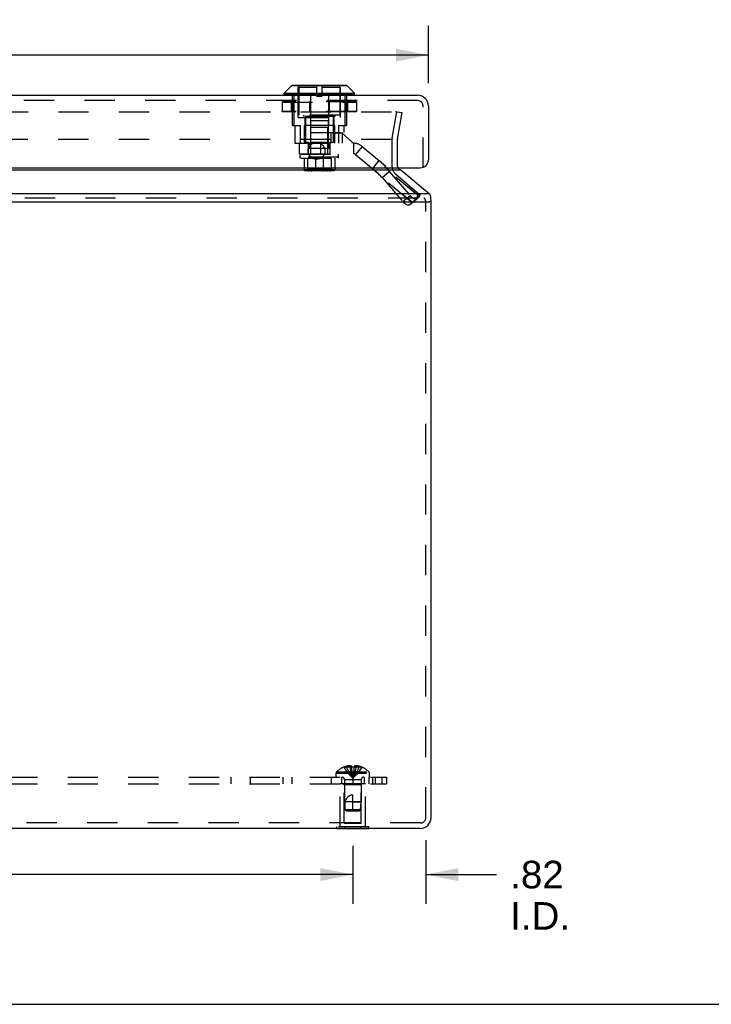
# Model space of a CAD drawing. Header units: inches. Extents: x 0 to 61.5, y 0 to 39.8.
# Tile 2 of 9: x 22.8 to 30.6, y 0 to 11. Entities that reach past the tile are written whole.
import ezdxf

# ---------------------------------------------------------------- set-up
doc = ezdxf.new("R2010")
doc.units = ezdxf.units.IN
doc.header["$LTSCALE"] = 3.382261
doc.header["$MEASUREMENT"] = 0
doc.linetypes.add('HIDDEN', pattern=[0.2, 0.1, -0.1])
doc.layers.get('0').update_dxf_attribs({"linetype": 'CONTINUOUS'})
for name, color, linetype in [('DEFAULT_2', 8, 'HIDDEN'), ('DIMENSIONS', 7, 'CONTINUOUS'), ('DOOR_ASSEMBLY', 7, 'CONTINUOUS'), ('SUBPANEL', 7, 'CONTINUOUS')]:
    doc.layers.add(name, color=color, linetype=linetype)
doc.styles.get("Standard").update_dxf_attribs({"font": 'arial.ttf'})
doc.dimstyles.new('DIMSTYLE_1', dxfattribs={"dimtxt": 0.271304, "dimasz": 0.361739, "dimexe": 0.09, "dimexo": 0.07, "dimgap": 0.0375, "dimtad": 0, "dimtih": 1, "dimtoh": 1, "dimzin": 4, "dimdsep": 46, "dimtxsty": 'Standard', "dimblk": '_FILLED', "dimblk1": '_FILLED', "dimblk2": '_FILLED', "dimcen": 0.09, "dimadec": 3, "dimazin": 1, "dimtfac": 1, "dimtdec": 3, "dimtofl": 0, "dimtmove": 0, "dimatfit": 3, "dimldrblk": '_FILLED', "dimfxl": 0, "dimtolj": 1, "dimtzin": 4, "dimarcsym": 0})
doc.dimstyles.new('DIMSTYLE_3', dxfattribs={"dimtxt": 0.307478, "dimasz": 0.361739, "dimexe": 0.09, "dimexo": 0.07, "dimgap": 0.0425, "dimtad": 0, "dimtih": 1, "dimtoh": 1, "dimzin": 4, "dimdsep": 46, "dimtxsty": 'Standard', "dimblk": '_FILLED', "dimblk1": '_FILLED', "dimblk2": '_FILLED', "dimcen": 0.09, "dimadec": 3, "dimazin": 1, "dimtfac": 1, "dimtdec": 3, "dimtofl": 0, "dimtmove": 0, "dimatfit": 3, "dimldrblk": '_FILLED', "dimfxl": 0, "dimtolj": 1, "dimtzin": 4, "dimarcsym": 0})

# ---------------------------------------------------------------- blocks, each defined once
blk = doc.blocks.new('_FILLED')
at = {"color": 0, "linetype": 'ByBlock'}
blk.add_solid([(0, 0), (-1, 0.2), (-1, -0.2)], dxfattribs=at)
blk = doc.blocks.new('*D8')
at = {"layer": 'DIMENSIONS', "color": 2, "linetype": 'Continuous'}
for p, q in [((16.307, 1.769), (16.307, 1.122)), ((26.557, 1.769), (26.557, 1.122)), ((16.307, 1.448), (20.741, 1.448)), ((26.557, 1.448), (22.123, 1.448))]:
    blk.add_line(p, q, dxfattribs=at)
at = {"layer": 'DIMENSIONS', "color": 2, "linetype": 'Continuous', "xscale": 0.3617391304, "yscale": 0.3617391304, "zscale": 0.3617391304, "rotation": 180}
blk.add_blockref('_FILLED', (16.307, 1.448), dxfattribs=at)
at = {"layer": 'DIMENSIONS', "color": 2, "linetype": 'Continuous', "xscale": 0.3617391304, "yscale": 0.3617391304, "zscale": 0.3617391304}
blk.add_blockref('_FILLED', (26.557, 1.448), dxfattribs=at)
at = {"layer": 'DIMENSIONS', "color": 2, "linetype": 'Continuous', "insert": (21.432, 1.602), "char_height": 0.3075, "width": 1.07446, "attachment_point": 2, "line_spacing_factor": 0.9}
blk.add_mtext('10.25', dxfattribs=at)
blk = doc.blocks.new('*D9')
at = {"layer": 'DIMENSIONS', "color": 2, "linetype": 'Continuous'}
for p, q in [((26.557, 1.769), (26.557, 1.122)), ((27.372, 1.831), (27.372, 1.122)), ((26.557, 1.448), (25.833, 1.448)), ((27.372, 1.448), (28.161, 1.448))]:
    blk.add_line(p, q, dxfattribs=at)
at = {"layer": 'DIMENSIONS', "color": 2, "linetype": 'Continuous', "xscale": 0.3617391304, "yscale": 0.3617391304, "zscale": 0.3617391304}
blk.add_blockref('_FILLED', (26.557, 1.448), dxfattribs=at)
at = {"layer": 'DIMENSIONS', "color": 2, "linetype": 'Continuous', "xscale": 0.3617391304, "yscale": 0.3617391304, "zscale": 0.3617391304, "rotation": 180}
blk.add_blockref('_FILLED', (27.372, 1.448), dxfattribs=at)
at = {"layer": 'DIMENSIONS', "color": 2, "linetype": 'Continuous', "insert": (28.315, 1.602), "char_height": 0.3075, "width": 0.66639, "attachment_point": 1, "line_spacing_factor": 0.9}
blk.add_mtext('.82\\PI.D.', dxfattribs=at)
blk = doc.blocks.new('*D14')
at = {"layer": 'DIMENSIONS', "color": 2, "linetype": 'Continuous'}
for p, q in [((15.461, 10.282), (15.461, 10.921)), ((27.401, 10.282), (27.401, 10.921)), ((15.461, 10.596), (20.201, 10.596)), ((27.401, 10.596), (22.661, 10.596))]:
    blk.add_line(p, q, dxfattribs=at)
at = {"layer": 'DIMENSIONS', "color": 2, "linetype": 'Continuous', "xscale": 0.3617391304, "yscale": 0.3617391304, "zscale": 0.3617391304, "rotation": 180}
blk.add_blockref('_FILLED', (15.461, 10.596), dxfattribs=at)
at = {"layer": 'DIMENSIONS', "color": 2, "linetype": 'Continuous', "xscale": 0.3617391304, "yscale": 0.3617391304, "zscale": 0.3617391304}
blk.add_blockref('_FILLED', (27.401, 10.596), dxfattribs=at)
at = {"layer": 'DIMENSIONS', "color": 2, "linetype": 'Continuous', "insert": (21.431, 10.731), "char_height": 0.2713, "width": 2.18859, "attachment_point": 2, "line_spacing_factor": 0.9}
blk.add_mtext('11.94 DOOR', dxfattribs=at)

msp = doc.modelspace()

# ---------------------------------------------------------------- linework, layer by layer
at = {"color": 3, "linetype": 'Continuous'}
for p, q in [((27.093, 9.312), (15.771, 9.312)), ((27.411, 9.049), (27.093, 9.312)), ((27.411, 9.049), (15.453, 9.049)), ((15.453, 8.957), (27.411, 8.957)), ((27.432, 2.084), (27.432, 8.957)), ((27.312, 1.964), (15.552, 1.964))]:
    msp.add_line(p, q, dxfattribs=at)
at = {"color": 7, "linetype": 'Continuous'}
for p, q in [((27.427, 8.987), (27.427, 9.018)), ((27.432, 8.957), (27.411, 8.957)), ((26.377, 1.96), (26.377, 1.964)), ((26.737, 1.96), (26.377, 1.96)), ((26.467, 1.96), (26.467, 1.964)), ((26.647, 1.96), (26.647, 1.964)), ((26.737, 1.96), (26.737, 1.964)), ((0, 0), (61.496, 0))]:
    msp.add_line(p, q, dxfattribs=at)
at = {"color": 3, "linetype": 'Continuous'}
for points in [[(27.083, 9.318), (27.077, 9.323), (27.071, 9.327), (27.065, 9.332), (27.059, 9.337), (27.057, 9.338)], [(27.093, 9.312), (27.091, 9.313), (27.09, 9.314), (27.088, 9.315), (27.086, 9.316), (27.084, 9.317), (27.083, 9.318)], [(27.411, 9.049), (27.413, 9.046), (27.415, 9.044), (27.417, 9.042), (27.418, 9.039), (27.42, 9.037), (27.422, 9.034)], [(27.427, 9.018), (27.427, 9.02), (27.427, 9.023), (27.426, 9.026), (27.425, 9.028), (27.424, 9.03), (27.423, 9.032), (27.422, 9.034)], [(27.422, 9), (27.423, 9.002), (27.424, 9.004), (27.425, 9.007), (27.426, 9.01), (27.426, 9.012), (27.427, 9.015), (27.427, 9.018), (27.427, 9.018)]]:
    msp.add_lwpolyline(points, dxfattribs=at)
for centre, radius, start, end in [((27.114, 9.358), 0.06, 198.8083, 199.556), ((27.312, 8.957), 0.12, 0, 16.2362), ((27.312, 2.084), 0.12, 270, 360)]:
    msp.add_arc(centre, radius, start, end, dxfattribs=at)
at = {"layer": 'DEFAULT_2', "color": 8, "linetype": 'HIDDEN'}
for p, q in [((15.828, 9.964), (27.035, 9.964)), ((26.996, 9.667), (27.048, 9.964)), ((27.036, 9.964), (27.035, 9.964)), ((27.048, 9.964), (27.107, 9.954)), ((27.055, 9.657), (27.107, 9.954)), ((15.827, 9.657), (27.036, 9.657)), ((26.994, 9.646), (26.994, 9.358)), ((27.054, 9.646), (27.054, 9.358)), ((27.037, 9.266), (27.35, 9.003)), ((15.453, 9.003), (27.411, 9.003)), ((27.372, 2.084), (27.372, 8.957)), ((26.697, 2.46), (26.417, 2.46)), ((26.417, 1.981), (26.417, 2.46)), ((26.462, 2.45), (26.452, 2.46)), ((26.652, 2.45), (26.462, 2.45)), ((26.462, 2.022), (26.462, 2.45)), ((26.652, 2.45), (26.662, 2.46)), ((26.652, 2.022), (26.652, 2.45)), ((26.697, 1.981), (26.697, 2.46)), ((27.312, 2.024), (15.552, 2.024)), ((26.737, 1.981), (26.377, 1.981)), ((26.377, 1.964), (26.377, 1.981)), ((26.462, 2.022), (26.652, 2.022)), ((26.467, 1.964), (26.467, 1.981)), ((26.647, 1.964), (26.647, 1.981)), ((26.737, 1.964), (26.737, 1.981))]:
    msp.add_line(p, q, dxfattribs=at)
for points in [[(27.044, 9.959), (27.044, 9.96), (27.043, 9.961), (27.042, 9.961), (27.041, 9.962), (27.04, 9.963), (27.039, 9.963), (27.038, 9.964), (27.037, 9.964), (27.036, 9.964)], [(27.044, 9.959), (27.045, 9.958), (27.045, 9.957), (27.045, 9.956)], [(27.045, 9.956), (27.045, 9.955), (27.045, 9.954)], [(27.045, 9.954), (27.045, 9.954), (27.045, 9.953)]]:
    msp.add_lwpolyline(points, dxfattribs=at)
for centre, radius, start, end in [((27.114, 9.646), 0.12, 170, 180), ((27.114, 9.646), 0.06, 170, 180), ((27.114, 9.358), 0.12, 180, 230), ((27.114, 9.358), 0.06, 180, 195.2333), ((27.312, 8.957), 0.06, 0, 50), ((27.312, 2.084), 0.06, 270, 360)]:
    msp.add_arc(centre, radius, start, end, dxfattribs=at)
at = {"layer": 'DOOR_ASSEMBLY', "color": 7, "linetype": 'Continuous'}
for p, q in [((25.789, 10.17), (25.872, 10.253)), ((26.494, 10.253), (25.872, 10.253)), ((26.489, 10.255), (25.877, 10.255)), ((26.577, 10.17), (26.494, 10.253)), ((25.789, 10.151), (25.789, 10.17)), ((25.789, 10.17), (26.577, 10.17)), ((26.577, 10.151), (25.789, 10.151)), ((26.577, 10.151), (26.577, 10.17))]:
    msp.add_line(p, q, dxfattribs=at)
at = {"layer": 'DOOR_ASSEMBLY', "color": 8, "linetype": 'HIDDEN'}
for p, q in [((25.946, 9.9), (25.946, 10.255)), ((26.153, 10.233), (25.953, 10.233)), ((25.953, 10.233), (25.953, 9.926)), ((26.153, 10.255), (26.153, 10.138)), ((26.213, 10.138), (26.213, 10.255)), ((26.413, 10.233), (26.213, 10.233)), ((26.413, 10.233), (26.413, 9.926)), ((26.421, 9.9), (26.421, 10.255)), ((25.881, 10.148), (25.881, 9.812)), ((25.899, 10.148), (25.899, 9.812)), ((26.083, 10.148), (26.083, 9.812)), ((26.153, 10.138), (26.213, 10.138)), ((26.284, 10.148), (26.284, 9.812)), ((26.468, 10.148), (26.468, 9.812)), ((26.485, 10.148), (26.485, 9.812)), ((27.281, 10.088), (15.581, 10.088)), ((25.767, 10.071), (26.6, 10.071)), ((25.767, 10.071), (25.767, 9.967)), ((25.767, 10.071), (25.767, 9.967)), ((25.767, 10.071), (25.767, 9.967)), ((26.597, 10.073), (25.769, 10.073)), ((25.868, 10.071), (25.868, 9.967)), ((25.883, 10.071), (25.883, 9.967)), ((25.885, 10.071), (25.885, 9.967)), ((26.074, 10.071), (26.074, 9.967)), ((26.077, 10.071), (26.077, 9.967)), ((26.289, 10.071), (26.289, 9.967)), ((26.292, 10.071), (26.292, 9.967)), ((26.482, 10.071), (26.482, 9.967)), ((26.483, 10.071), (26.483, 9.967)), ((26.498, 10.071), (26.498, 9.967)), ((26.599, 10.071), (26.599, 9.967)), ((26.6, 10.071), (26.6, 9.967)), ((26.6, 10.071), (26.6, 9.967)), ((27.341, 9.338), (27.341, 10.028)), ((26.6, 9.967), (25.767, 9.967)), ((26.597, 9.964), (25.769, 9.964)), ((25.946, 9.9), (26.421, 9.9)), ((26.413, 9.926), (25.953, 9.926)), ((26.008, 9.926), (26.008, 9.91)), ((26.358, 9.91), (26.008, 9.91)), ((26.02, 9.9), (26.02, 9.612)), ((26.028, 9.91), (26.028, 9.62)), ((26.338, 9.91), (26.338, 9.62)), ((26.346, 9.9), (26.346, 9.731)), ((26.358, 9.926), (26.358, 9.91)), ((25.881, 9.812), (25.969, 9.812)), ((25.909, 9.812), (25.909, 9.612)), ((25.969, 9.812), (25.969, 9.612)), ((26.354, 9.812), (26.013, 9.812)), ((26.013, 9.812), (26.013, 9.612)), ((26.283, 9.863), (26.083, 9.863)), ((26.083, 9.863), (26.083, 9.555)), ((26.088, 9.792), (26.278, 9.792)), ((26.088, 9.492), (26.088, 9.792)), ((26.278, 9.492), (26.278, 9.792)), ((26.283, 9.863), (26.283, 9.555)), ((26.354, 9.812), (26.354, 9.612)), ((26.398, 9.812), (26.485, 9.812)), ((26.398, 9.812), (26.398, 9.612)), ((26.457, 9.812), (26.457, 9.731)), ((26.083, 9.731), (26.457, 9.731)), ((26.083, 9.731), (26.083, 9.612)), ((26.312, 9.731), (26.312, 9.612)), ((26.357, 9.73), (26.435, 9.73)), ((26.357, 9.612), (26.357, 9.73)), ((26.554, 9.62), (26.435, 9.73)), ((26.438, 9.731), (26.438, 9.612)), ((25.909, 9.612), (25.963, 9.612)), ((25.963, 9.612), (26.566, 9.612)), ((25.963, 9.494), (25.963, 9.612)), ((26.066, 9.62), (26.028, 9.62)), ((26.063, 9.494), (26.063, 9.612)), ((26.066, 9.62), (26.066, 9.555)), ((26.285, 9.62), (26.082, 9.62)), ((26.082, 9.62), (26.082, 9.555)), ((26.199, 9.494), (26.199, 9.612)), ((26.285, 9.62), (26.285, 9.555)), ((26.338, 9.62), (26.3, 9.62)), ((26.3, 9.62), (26.3, 9.555)), ((26.303, 9.494), (26.303, 9.612)), ((26.554, 9.612), (26.554, 9.62)), ((26.566, 9.612), (26.566, 9.494)), ((26.663, 9.577), (26.587, 9.487)), ((26.663, 9.577), (27.303, 9.04)), ((25.963, 9.494), (26.566, 9.494)), ((25.968, 9.492), (26.398, 9.492)), ((25.968, 9.455), (25.968, 9.492)), ((26.398, 9.455), (25.968, 9.455)), ((25.978, 9.446), (25.968, 9.455)), ((26.3, 9.555), (26.066, 9.555)), ((26.388, 9.446), (26.398, 9.455)), ((26.398, 9.455), (26.398, 9.492)), ((26.587, 9.487), (27.227, 8.95)), ((25.978, 9.446), (26.388, 9.446)), ((26.012, 9.446), (26.012, 9.316)), ((26.052, 9.446), (26.052, 9.316)), ((26.139, 9.446), (26.139, 9.316)), ((26.227, 9.446), (26.227, 9.316)), ((26.314, 9.446), (26.314, 9.316)), ((26.355, 9.446), (26.355, 9.316)), ((26.776, 9.328), (26.852, 9.418)), ((26.355, 9.316), (26.012, 9.316)), ((26.344, 9.306), (26.023, 9.306)), ((26.042, 9.316), (26.042, 9.31)), ((26.042, 9.31), (26.324, 9.31)), ((26.318, 9.317), (26.049, 9.317)), ((26.049, 9.317), (26.049, 9.316)), ((26.31, 9.318), (26.056, 9.318)), ((26.056, 9.318), (26.056, 9.317)), ((26.302, 9.319), (26.064, 9.319)), ((26.064, 9.319), (26.064, 9.318)), ((26.302, 9.319), (26.302, 9.318)), ((26.303, 9.306), (26.303, 9.306)), ((26.31, 9.318), (26.31, 9.317)), ((26.318, 9.317), (26.318, 9.316)), ((26.324, 9.316), (26.324, 9.31)), ((26.883, 9.229), (26.964, 9.297)), ((27.298, 9.018), (26.964, 9.297)), ((26.964, 9.297), (27.197, 9.028)), ((27.216, 8.95), (26.883, 9.229)), ((26.883, 9.229), (27.116, 8.96)), ((27.116, 8.96), (27.197, 9.028)), ((27.216, 8.95), (27.298, 9.018)), ((27.227, 8.95), (27.303, 9.04)), ((27.298, 9.018), (27.273, 8.993)), ((27.299, 9.02), (27.298, 9.018)), ((27.299, 9.019), (27.3, 9.022)), ((27.19, 8.924), (27.272, 8.992)), ((27.191, 8.925), (27.273, 8.993)), ((27.216, 8.95), (27.191, 8.925))]:
    msp.add_line(p, q, dxfattribs=at)
at = {"layer": 'DOOR_ASSEMBLY', "color": 3, "linetype": 'Continuous'}
for p, q in [((15.581, 10.148), (27.281, 10.148)), ((27.401, 10.028), (27.401, 9.428)), ((15.551, 9.338), (27.311, 9.338))]:
    msp.add_line(p, q, dxfattribs=at)
at = {"layer": 'DOOR_ASSEMBLY', "color": 8, "linetype": 'HIDDEN'}
for points in [[(25.769, 10.073), (25.768, 10.073), (25.768, 10.073), (25.767, 10.073), (25.767, 10.072), (25.767, 10.072), (25.767, 10.071), (25.767, 10.071)], [(25.769, 10.073), (25.769, 10.073), (25.769, 10.073), (25.768, 10.073), (25.768, 10.073), (25.768, 10.072), (25.767, 10.072), (25.767, 10.071), (25.767, 10.071)], [(25.767, 10.071), (25.767, 10.071), (25.767, 10.072), (25.767, 10.072), (25.767, 10.073), (25.768, 10.073), (25.768, 10.073), (25.769, 10.073), (25.769, 10.073)], [(25.886, 10.073), (25.885, 10.073), (25.885, 10.073), (25.884, 10.073), (25.884, 10.073), (25.883, 10.072), (25.883, 10.072), (25.883, 10.071), (25.883, 10.071)], [(25.886, 10.073), (25.885, 10.073), (25.885, 10.073), (25.885, 10.073), (25.885, 10.073), (25.885, 10.072), (25.885, 10.072), (25.885, 10.071), (25.885, 10.071)], [(26.076, 10.073), (26.076, 10.073), (26.076, 10.073), (26.075, 10.073), (26.075, 10.073), (26.075, 10.072), (26.075, 10.072), (26.074, 10.071), (26.074, 10.071)], [(26.076, 10.073), (26.077, 10.073), (26.077, 10.073), (26.077, 10.073), (26.077, 10.073), (26.077, 10.072), (26.077, 10.072), (26.077, 10.071), (26.077, 10.071)], [(26.29, 10.073), (26.29, 10.073), (26.29, 10.073), (26.29, 10.073), (26.29, 10.073), (26.289, 10.072), (26.289, 10.072), (26.289, 10.071), (26.289, 10.071)], [(26.29, 10.073), (26.29, 10.073), (26.291, 10.073), (26.291, 10.073), (26.291, 10.073), (26.292, 10.072), (26.292, 10.072), (26.292, 10.071), (26.292, 10.071)], [(26.481, 10.073), (26.481, 10.073), (26.482, 10.073), (26.482, 10.073), (26.483, 10.073), (26.483, 10.072), (26.483, 10.072), (26.483, 10.071), (26.483, 10.071)], [(26.481, 10.073), (26.481, 10.073), (26.481, 10.073), (26.481, 10.073), (26.481, 10.073), (26.481, 10.072), (26.482, 10.072), (26.482, 10.071), (26.482, 10.071)], [(26.597, 10.073), (26.598, 10.073), (26.598, 10.073), (26.598, 10.073), (26.599, 10.073), (26.599, 10.072), (26.599, 10.072), (26.599, 10.071), (26.599, 10.071)], [(26.6, 10.071), (26.6, 10.071), (26.6, 10.072), (26.599, 10.072), (26.599, 10.073), (26.599, 10.073), (26.598, 10.073), (26.598, 10.073), (26.597, 10.073)], [(26.598, 10.073), (26.598, 10.073), (26.599, 10.073), (26.599, 10.073), (26.599, 10.072), (26.6, 10.072), (26.6, 10.071), (26.6, 10.071)], [(25.769, 9.964), (25.769, 9.964), (25.769, 9.964), (25.768, 9.965), (25.768, 9.965), (25.768, 9.965), (25.767, 9.966), (25.767, 9.966), (25.767, 9.967)], [(25.767, 9.967), (25.767, 9.966), (25.767, 9.966), (25.767, 9.965), (25.767, 9.965), (25.768, 9.965), (25.768, 9.964), (25.769, 9.964), (25.769, 9.964)], [(25.769, 9.964), (25.768, 9.964), (25.768, 9.965), (25.767, 9.965), (25.767, 9.965), (25.767, 9.966), (25.767, 9.966), (25.767, 9.967)], [(25.886, 9.964), (25.885, 9.964), (25.885, 9.964), (25.884, 9.965), (25.884, 9.965), (25.883, 9.965), (25.883, 9.966), (25.883, 9.966), (25.883, 9.967)], [(25.886, 9.964), (25.885, 9.964), (25.885, 9.964), (25.885, 9.965), (25.885, 9.965), (25.885, 9.965), (25.885, 9.966), (25.885, 9.966), (25.885, 9.967)], [(26.076, 9.964), (26.076, 9.964), (26.076, 9.964), (26.075, 9.965), (26.075, 9.965), (26.075, 9.965), (26.075, 9.966), (26.074, 9.966), (26.074, 9.967)], [(26.076, 9.964), (26.077, 9.964), (26.077, 9.964), (26.077, 9.965), (26.077, 9.965), (26.077, 9.965), (26.077, 9.966), (26.077, 9.966), (26.077, 9.967)], [(26.29, 9.964), (26.29, 9.964), (26.29, 9.964), (26.29, 9.965), (26.29, 9.965), (26.289, 9.965), (26.289, 9.966), (26.289, 9.966), (26.289, 9.967)], [(26.29, 9.964), (26.29, 9.964), (26.291, 9.964), (26.291, 9.965), (26.291, 9.965), (26.292, 9.965), (26.292, 9.966), (26.292, 9.966), (26.292, 9.967)], [(26.481, 9.964), (26.481, 9.964), (26.481, 9.964), (26.481, 9.965), (26.481, 9.965), (26.481, 9.965), (26.482, 9.966), (26.482, 9.966), (26.482, 9.967)], [(26.481, 9.964), (26.481, 9.964), (26.482, 9.964), (26.482, 9.965), (26.483, 9.965), (26.483, 9.965), (26.483, 9.966), (26.483, 9.966), (26.483, 9.967)], [(26.597, 9.964), (26.598, 9.964), (26.598, 9.964), (26.598, 9.965), (26.599, 9.965), (26.599, 9.965), (26.599, 9.966), (26.599, 9.966), (26.599, 9.967)], [(26.597, 9.964), (26.598, 9.964), (26.598, 9.964), (26.599, 9.965), (26.599, 9.965), (26.599, 9.965), (26.6, 9.966), (26.6, 9.966), (26.6, 9.967)], [(26.598, 9.964), (26.598, 9.964), (26.599, 9.965), (26.599, 9.965), (26.599, 9.965), (26.6, 9.966), (26.6, 9.966), (26.6, 9.967)], [(26.852, 9.418), (26.861, 9.411), (26.87, 9.403), (26.879, 9.395), (26.887, 9.387), (26.896, 9.378), (26.904, 9.37), (26.912, 9.361), (26.92, 9.353), (26.928, 9.344), (26.935, 9.335), (26.943, 9.326), (26.95, 9.316), (26.957, 9.307), (26.964, 9.297)], [(26.023, 9.306), (26.021, 9.306), (26.02, 9.306), (26.019, 9.307), (26.018, 9.307), (26.016, 9.308), (26.015, 9.309), (26.014, 9.31), (26.013, 9.311), (26.013, 9.312), (26.012, 9.313), (26.012, 9.315), (26.012, 9.316)], [(26.06, 9.306), (26.059, 9.306), (26.058, 9.306), (26.057, 9.307), (26.056, 9.307), (26.056, 9.308), (26.055, 9.309), (26.054, 9.31), (26.053, 9.311), (26.053, 9.312), (26.052, 9.313), (26.052, 9.315), (26.052, 9.316)], [(26.063, 9.306), (26.064, 9.306), (26.064, 9.306), (26.065, 9.307), (26.066, 9.307), (26.066, 9.308), (26.066, 9.309), (26.066, 9.309), (26.067, 9.31)], [(26.063, 9.306), (26.069, 9.306), (26.075, 9.307), (26.082, 9.307), (26.089, 9.307), (26.096, 9.306), (26.102, 9.306)], [(26.063, 9.306), (26.064, 9.306), (26.065, 9.306), (26.067, 9.306), (26.068, 9.306)], [(26.067, 9.31), (26.068, 9.31), (26.069, 9.31), (26.07, 9.31), (26.072, 9.31)], [(26.068, 9.306), (26.071, 9.307), (26.073, 9.307), (26.075, 9.307), (26.077, 9.307), (26.079, 9.307), (26.082, 9.307), (26.084, 9.307), (26.086, 9.307), (26.089, 9.307), (26.093, 9.306)], [(26.072, 9.31), (26.075, 9.311), (26.077, 9.311), (26.079, 9.311), (26.081, 9.311), (26.083, 9.311), (26.086, 9.311), (26.088, 9.311), (26.09, 9.311), (26.092, 9.311), (26.095, 9.31), (26.097, 9.31), (26.099, 9.31), (26.1, 9.31), (26.102, 9.31), (26.104, 9.31)], [(26.093, 9.306), (26.096, 9.306), (26.098, 9.306), (26.1, 9.306), (26.102, 9.306)], [(26.102, 9.306), (26.102, 9.306), (26.103, 9.306), (26.103, 9.307), (26.103, 9.307), (26.104, 9.308), (26.104, 9.309), (26.104, 9.309), (26.104, 9.31)], [(26.142, 9.306), (26.142, 9.306), (26.141, 9.306), (26.141, 9.307), (26.141, 9.307), (26.14, 9.308), (26.14, 9.309), (26.14, 9.31), (26.14, 9.311), (26.139, 9.312), (26.139, 9.313), (26.139, 9.315), (26.139, 9.316)], [(26.224, 9.306), (26.225, 9.306), (26.225, 9.306), (26.225, 9.307), (26.226, 9.307), (26.226, 9.308), (26.226, 9.309), (26.227, 9.31), (26.227, 9.311), (26.227, 9.312), (26.227, 9.313), (26.227, 9.315), (26.227, 9.316)], [(26.274, 9.311), (26.27, 9.31), (26.268, 9.31), (26.266, 9.31), (26.264, 9.31), (26.262, 9.31)], [(26.265, 9.306), (26.264, 9.306), (26.264, 9.306), (26.263, 9.307), (26.263, 9.307), (26.263, 9.308), (26.263, 9.309), (26.263, 9.309), (26.262, 9.31)], [(26.278, 9.307), (26.273, 9.306), (26.271, 9.306), (26.269, 9.306), (26.267, 9.306), (26.265, 9.306)], [(26.265, 9.306), (26.271, 9.306), (26.278, 9.307), (26.284, 9.307), (26.291, 9.307), (26.298, 9.306), (26.303, 9.306)], [(26.291, 9.311), (26.289, 9.311), (26.287, 9.311), (26.285, 9.311), (26.283, 9.311), (26.281, 9.311), (26.279, 9.311), (26.276, 9.311), (26.274, 9.311)], [(26.295, 9.307), (26.294, 9.307), (26.292, 9.307), (26.289, 9.307), (26.287, 9.307), (26.285, 9.307), (26.282, 9.307), (26.28, 9.307), (26.278, 9.307)], [(26.3, 9.31), (26.299, 9.31), (26.297, 9.31), (26.296, 9.31), (26.295, 9.31), (26.291, 9.311)], [(26.303, 9.306), (26.302, 9.306), (26.301, 9.306), (26.3, 9.306), (26.298, 9.306), (26.295, 9.307)], [(26.303, 9.306), (26.303, 9.306), (26.302, 9.306), (26.301, 9.307), (26.301, 9.307), (26.3, 9.308), (26.3, 9.309), (26.3, 9.309), (26.3, 9.31)], [(26.306, 9.306), (26.307, 9.306), (26.308, 9.306), (26.309, 9.307), (26.31, 9.307), (26.311, 9.308), (26.312, 9.309), (26.313, 9.31), (26.313, 9.311), (26.314, 9.312), (26.314, 9.313), (26.314, 9.315), (26.314, 9.316)], [(26.344, 9.306), (26.345, 9.306), (26.346, 9.306), (26.348, 9.307), (26.349, 9.307), (26.35, 9.308), (26.351, 9.309), (26.352, 9.31), (26.353, 9.311), (26.354, 9.312), (26.354, 9.313), (26.355, 9.315), (26.355, 9.316)], [(26.776, 9.328), (26.79, 9.316), (26.804, 9.304), (26.817, 9.292), (26.831, 9.28), (26.844, 9.267), (26.857, 9.255), (26.87, 9.242), (26.883, 9.229)], [(27.272, 8.992), (27.271, 8.991), (27.27, 8.991), (27.269, 8.99), (27.268, 8.99), (27.267, 8.989), (27.266, 8.989), (27.265, 8.989), (27.264, 8.988), (27.263, 8.988), (27.262, 8.988), (27.26, 8.988), (27.259, 8.988), (27.258, 8.988), (27.256, 8.988), (27.255, 8.988), (27.253, 8.989), (27.252, 8.989), (27.25, 8.989), (27.249, 8.99), (27.247, 8.99), (27.246, 8.991), (27.244, 8.991), (27.242, 8.992), (27.241, 8.993), (27.239, 8.994), (27.237, 8.995), (27.235, 8.996), (27.234, 8.996), (27.232, 8.998), (27.23, 8.999), (27.228, 9), (27.227, 9.001), (27.225, 9.002), (27.223, 9.003), (27.221, 9.005), (27.219, 9.006), (27.218, 9.008), (27.216, 9.009), (27.214, 9.011), (27.212, 9.012), (27.211, 9.014), (27.209, 9.015), (27.207, 9.017), (27.205, 9.019), (27.204, 9.021), (27.202, 9.022), (27.2, 9.024), (27.199, 9.026), (27.197, 9.028)], [(27.299, 9.021), (27.3, 9.023), (27.301, 9.024), (27.302, 9.026), (27.302, 9.027), (27.303, 9.029), (27.303, 9.03), (27.303, 9.031)], [(27.304, 9.032), (27.303, 9.031), (27.303, 9.03), (27.302, 9.028), (27.302, 9.027), (27.301, 9.025), (27.3, 9.023), (27.3, 9.022)], [(27.304, 9.034), (27.304, 9.035), (27.304, 9.036), (27.304, 9.036), (27.304, 9.037), (27.304, 9.038), (27.304, 9.039), (27.304, 9.039), (27.303, 9.04), (27.303, 9.04)], [(27.303, 9.04), (27.303, 9.04), (27.304, 9.039), (27.304, 9.038), (27.304, 9.038), (27.304, 9.037), (27.304, 9.036), (27.304, 9.035), (27.304, 9.034), (27.304, 9.032)], [(27.19, 8.924), (27.19, 8.924), (27.189, 8.923), (27.188, 8.922), (27.187, 8.922), (27.186, 8.921), (27.185, 8.921), (27.184, 8.921), (27.183, 8.92), (27.181, 8.92), (27.18, 8.92), (27.179, 8.92), (27.177, 8.92), (27.176, 8.92), (27.175, 8.92), (27.173, 8.921), (27.172, 8.921), (27.17, 8.921), (27.169, 8.921), (27.167, 8.922), (27.166, 8.922), (27.164, 8.923), (27.162, 8.924), (27.161, 8.924), (27.159, 8.925), (27.157, 8.926), (27.156, 8.927), (27.154, 8.928), (27.152, 8.929), (27.15, 8.93), (27.149, 8.931), (27.147, 8.932), (27.145, 8.933), (27.143, 8.934), (27.142, 8.936), (27.14, 8.937), (27.138, 8.938), (27.136, 8.94), (27.134, 8.941), (27.133, 8.943), (27.131, 8.944), (27.129, 8.946), (27.127, 8.948), (27.126, 8.949), (27.124, 8.951), (27.122, 8.953), (27.12, 8.954), (27.119, 8.956), (27.117, 8.958), (27.116, 8.96)], [(27.191, 8.925), (27.191, 8.924), (27.19, 8.924)], [(27.227, 8.95), (27.226, 8.95), (27.226, 8.95), (27.225, 8.951), (27.225, 8.951), (27.224, 8.951), (27.223, 8.951), (27.223, 8.951), (27.222, 8.951), (27.221, 8.951), (27.22, 8.951), (27.219, 8.951), (27.218, 8.95), (27.217, 8.95), (27.216, 8.95)], [(27.258, 8.987), (27.258, 8.986), (27.258, 8.986), (27.257, 8.986), (27.257, 8.986), (27.257, 8.986), (27.257, 8.985), (27.256, 8.985), (27.256, 8.985), (27.256, 8.984), (27.255, 8.984), (27.255, 8.983), (27.254, 8.983), (27.254, 8.982), (27.253, 8.981), (27.252, 8.981), (27.251, 8.98), (27.251, 8.979), (27.25, 8.978), (27.249, 8.978), (27.248, 8.977), (27.247, 8.976), (27.246, 8.975), (27.245, 8.974), (27.244, 8.973), (27.243, 8.972), (27.242, 8.971)], [(27.273, 8.993), (27.272, 8.992), (27.272, 8.992)]]:
    msp.add_lwpolyline(points, dxfattribs=at)
at = {"layer": 'DOOR_ASSEMBLY', "color": 3, "linetype": 'Continuous'}
msp.add_circle((26.151, 9.526), 0.0938, dxfattribs=at)
at = {"layer": 'DOOR_ASSEMBLY', "color": 7, "linetype": 'Continuous'}
for centre, radius, start, end in [((25.877, 10.248), 0.0071, 90, 135), ((26.489, 10.248), 0.0071, 45, 90), ((25.792, 10.151), 0.00305, 180, 270.0001), ((26.574, 10.151), 0.00305, 269.9999, 360)]:
    msp.add_arc(centre, radius, start, end, dxfattribs=at)
at = {"layer": 'DOOR_ASSEMBLY', "color": 8, "linetype": 'HIDDEN'}
for centre, radius, start, end in [((25.975, 10.233), 0.0218, 90, 180), ((26.391, 10.233), 0.0218, 0, 90), ((25.865, 10.071), 0.00273, 0, 90), ((26.501, 10.071), 0.00273, 90, 180), ((27.281, 10.028), 0.06, 0, 90), ((25.865, 9.967), 0.00273, 270, 360), ((26.501, 9.967), 0.00273, 180, 270), ((26.566, 9.462), 0.15, 50, 90), ((26.566, 9.462), 0.032, 50, 90), ((26.038, 9.31), 0.004, 270, 360), ((26.328, 9.31), 0.004, 180, 270)]:
    msp.add_arc(centre, radius, start, end, dxfattribs=at)
at = {"layer": 'DOOR_ASSEMBLY', "color": 3, "linetype": 'Continuous'}
for centre, radius, start, end in [((27.281, 10.028), 0.12, 0, 90), ((27.311, 9.428), 0.09, 270, 360)]:
    msp.add_arc(centre, radius, start, end, dxfattribs=at)
at = {"layer": 'SUBPANEL', "color": 8, "linetype": 'HIDDEN'}
for p, q in [((26.458, 2.648), (26.457, 2.648)), ((26.541, 2.648), (26.458, 2.648)), ((26.458, 2.648), (26.458, 2.648)), ((26.488, 2.648), (26.488, 2.658)), ((26.522, 2.648), (26.522, 2.663)), ((26.541, 2.648), (26.541, 2.658)), ((26.541, 2.648), (26.543, 2.626)), ((26.541, 2.648), (26.541, 2.648)), ((26.572, 2.648), (26.57, 2.626)), ((26.572, 2.658), (26.572, 2.648)), ((26.655, 2.648), (26.572, 2.648)), ((26.572, 2.648), (26.572, 2.648)), ((26.592, 2.648), (26.592, 2.663)), ((26.625, 2.648), (26.625, 2.658)), ((26.656, 2.648), (26.655, 2.648)), ((26.656, 2.648), (26.656, 2.648)), ((15.932, 2.535), (26.932, 2.535)), ((25.198, 2.46), (25.198, 2.535)), ((25.416, 2.46), (25.416, 2.535)), ((25.774, 2.535), (25.774, 2.46)), ((25.875, 2.535), (25.875, 2.46)), ((26.315, 2.535), (26.315, 2.46)), ((26.37, 2.581), (26.743, 2.581)), ((26.37, 2.535), (26.37, 2.581)), ((26.377, 2.596), (26.737, 2.596)), ((26.432, 2.535), (26.432, 2.46)), ((26.543, 2.626), (26.546, 2.604)), ((26.546, 2.604), (26.548, 2.583)), ((26.548, 2.583), (26.551, 2.563)), ((26.557, 2.535), (26.557, 2.46)), ((26.682, 2.535), (26.682, 2.46)), ((26.738, 2.46), (26.738, 2.535)), ((26.743, 2.535), (26.743, 2.581)), ((26.778, 2.535), (26.778, 2.46)), ((26.807, 2.535), (26.807, 2.46)), ((26.88, 2.535), (26.88, 2.46)), ((26.932, 2.535), (26.932, 2.46)), ((15.932, 2.46), (26.932, 2.46)), ((26.651, 2.507), (26.463, 2.507)), ((26.463, 2.507), (26.463, 2.26)), ((26.651, 2.507), (26.651, 2.26)), ((26.557, 2.16), (26.557, 2.34)), ((26.651, 2.26), (26.463, 2.26)), ((26.472, 2.17), (26.463, 2.26)), ((26.557, 2.26), (26.651, 2.26)), ((26.642, 2.17), (26.651, 2.26)), ((26.642, 2.17), (26.472, 2.17)), ((26.483, 2.16), (26.472, 2.17)), ((26.483, 2.16), (26.631, 2.16)), ((26.631, 2.16), (26.642, 2.17))]:
    msp.add_line(p, q, dxfattribs=at)
for points in [[(26.458, 2.648), (26.471, 2.626), (26.486, 2.604), (26.502, 2.583), (26.519, 2.563), (26.537, 2.543), (26.557, 2.524)], [(26.522, 2.663), (26.518, 2.663), (26.514, 2.662), (26.51, 2.662), (26.506, 2.661), (26.501, 2.661), (26.497, 2.66), (26.493, 2.659), (26.488, 2.658)], [(26.488, 2.648), (26.498, 2.626), (26.508, 2.604), (26.519, 2.583), (26.531, 2.563), (26.543, 2.543), (26.557, 2.524)], [(26.541, 2.658), (26.539, 2.659), (26.536, 2.66), (26.534, 2.661), (26.532, 2.661), (26.529, 2.662), (26.527, 2.662), (26.524, 2.663), (26.522, 2.663)], [(26.522, 2.648), (26.527, 2.626), (26.532, 2.604), (26.538, 2.583), (26.544, 2.563), (26.55, 2.543), (26.557, 2.524)], [(26.572, 2.648), (26.567, 2.648), (26.562, 2.648), (26.557, 2.648), (26.552, 2.648), (26.546, 2.648), (26.541, 2.648)], [(26.592, 2.648), (26.587, 2.626), (26.582, 2.604), (26.576, 2.583), (26.57, 2.563), (26.564, 2.543), (26.557, 2.524)], [(26.625, 2.648), (26.616, 2.626), (26.606, 2.604), (26.595, 2.583), (26.583, 2.563), (26.57, 2.543), (26.557, 2.524)], [(26.656, 2.648), (26.642, 2.626), (26.628, 2.604), (26.612, 2.583), (26.594, 2.563), (26.576, 2.543), (26.557, 2.524)], [(26.592, 2.663), (26.589, 2.663), (26.587, 2.662), (26.584, 2.662), (26.582, 2.661), (26.58, 2.661), (26.577, 2.66), (26.575, 2.659), (26.572, 2.658)], [(26.625, 2.658), (26.621, 2.659), (26.616, 2.66), (26.612, 2.661), (26.608, 2.661), (26.604, 2.662), (26.6, 2.662), (26.596, 2.663), (26.592, 2.663)], [(26.551, 2.563), (26.554, 2.543), (26.557, 2.524)], [(26.551, 2.563), (26.554, 2.543), (26.557, 2.524)], [(26.57, 2.626), (26.568, 2.604), (26.565, 2.583), (26.563, 2.563), (26.56, 2.543), (26.557, 2.524)], [(26.568, 2.604), (26.565, 2.583), (26.563, 2.563), (26.56, 2.543), (26.557, 2.524)], [(26.473, 2.26), (26.475, 2.267), (26.477, 2.274), (26.48, 2.281), (26.482, 2.287), (26.485, 2.292), (26.488, 2.297), (26.491, 2.302), (26.494, 2.306), (26.497, 2.31), (26.5, 2.314), (26.503, 2.317), (26.506, 2.32), (26.51, 2.323), (26.513, 2.325), (26.516, 2.327), (26.519, 2.329), (26.523, 2.331), (26.526, 2.333), (26.53, 2.335), (26.533, 2.336), (26.537, 2.337), (26.541, 2.338), (26.545, 2.339), (26.549, 2.339), (26.553, 2.34), (26.557, 2.34)], [(26.472, 2.17), (26.471, 2.181), (26.47, 2.193), (26.47, 2.205), (26.47, 2.216), (26.47, 2.228), (26.47, 2.239), (26.471, 2.25), (26.473, 2.26)], [(26.472, 2.17), (26.475, 2.167), (26.48, 2.162)]]:
    msp.add_lwpolyline(points, dxfattribs=at)
for centre, radius, start, end in [((26.557, 2.406), 0.262, 112.3357, 133.5138), ((26.557, 2.406), 0.261, 105.1941, 112.0894), ((26.557, 2.406), 0.261, 67.9106, 74.8059), ((26.557, 2.406), 0.262, 46.4862, 67.6643), ((26.39, 2.581), 0.02, 133.5138, 180), ((26.435, 2.507), 0.0282, 0, 90), ((26.679, 2.507), 0.0282, 90, 180), ((26.723, 2.581), 0.02, 0, 46.4862)]:
    msp.add_arc(centre, radius, start, end, dxfattribs=at)

# ---------------------------------------------------------------- dimensions: what is measured, and where the dimension line sits
at = {"layer": 'DIMENSIONS', "color": 2, "linetype": 'Continuous'}
for base, p1, p2, text, dimstyle, picture, middle in [((15.461, 10.596), (27.401, 10.991), (15.461, 10.991), '<> DOOR', 'DIMSTYLE_1', '*D14', (21.431, 10.596)), ((26.556773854, 1.447872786), (27.371773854, 1.900588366), (26.556773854, 1.052307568), '<>\\PI.D.', 'DIMSTYLE_3', '*D9', (28.648238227, 1.21726409))]:
    dim = msp.add_linear_dim(base=base, p1=p1, p2=p2, angle=180, text=text, dimstyle=dimstyle, dxfattribs=at)
    dim.commit()
    dim.dimension.update_dxf_attribs({"geometry": picture, "text_midpoint": middle, "dimtype": 160})
dim = msp.add_linear_dim(base=(26.557, 1.448), p1=(16.307, 1.052), p2=(26.557, 1.052), dimstyle='DIMSTYLE_3', dxfattribs=at)
dim.commit()
dim.dimension.update_dxf_attribs({"geometry": '*D8', "text_midpoint": (21.446, 1.446), "dimtype": 160})

doc.saveas('drawing.dxf')
